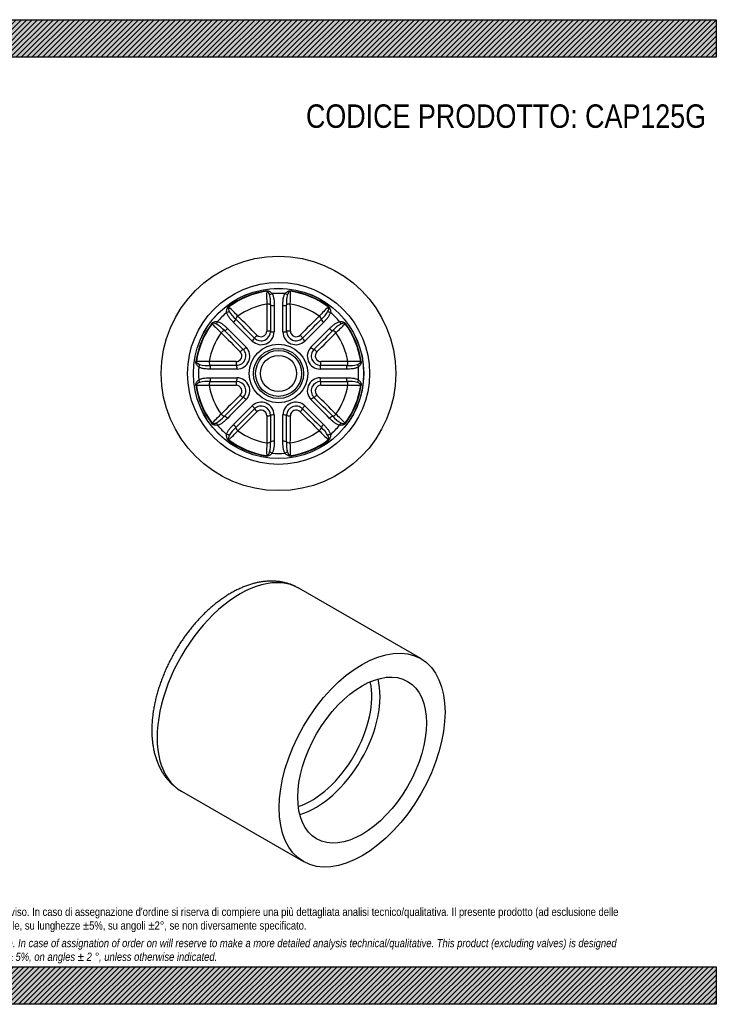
# Model space of a CAD drawing. Header units: millimetres. Extents: x 0 to 742, y 0 to 525.
# Tile 2 of 2: x 371 to 742, y 0 to 525. Entities that reach past the tile are written whole.
import ezdxf

# ---------------------------------------------------------------- set-up
doc = ezdxf.new("R2010")
doc.units = ezdxf.units.MM
doc.header["$LTSCALE"] = 2.5
doc.layers.add('CAP125G', color=7, linetype='Continuous')
doc.layers.add('Default', color=7, linetype='Continuous')

# ---------------------------------------------------------------- blocks, each defined once
blk = doc.blocks.new('SE')
at = {"layer": 'CAP125G', "color": 7, "linetype": 'Continuous'}
for p, q in [((584.99, 184.32), (519.93, 221.88)), ((457.43, 113.63), (522.49, 76.07))]:
    blk.add_line(p, q, dxfattribs=at)
for centre, major_axis, start_param, end_param in [((488.68, 167.76), (31.25, 54.13), 0, 3.141593), ((528.99, 144.49), (24.25, 42), 3.677107, 5.747671), ((526.8, 145.75), (22.7, 39.32), 3.704812, 5.719966)]:
    blk.add_ellipse(centre, major_axis=major_axis, ratio=0.57735, start_param=start_param, end_param=end_param, dxfattribs=at)
for major_axis in [(31.25, 54.13), (24.25, 42)]:
    blk.add_ellipse((553.74, 130.2), major_axis=major_axis, ratio=0.57735, dxfattribs=at)
blk.add_open_spline([(519.92, 221.88), (519.39, 222.19), (518.44, 222.71), (516.79, 223.46), (515.09, 224.1), (513.33, 224.64), (511.53, 225.07), (509.69, 225.38), (507.81, 225.58), (505.89, 225.67), (503.93, 225.64), (501.94, 225.5), (499.92, 225.23), (497.88, 224.85), (495.82, 224.36), (493.74, 223.74), (491.64, 223.01), (489.55, 222.16), (487.45, 221.2), (485.36, 220.13), (483.27, 218.95), (481.21, 217.67), (479.16, 216.29), (477.14, 214.82), (475.14, 213.25), (473.18, 211.6), (471.24, 209.87), (469.35, 208.05), (467.5, 206.17), (465.69, 204.21), (463.92, 202.18), (462.21, 200.09), (460.54, 197.94), (458.93, 195.73), (457.38, 193.47), (455.88, 191.17), (454.45, 188.82), (453.08, 186.43), (451.77, 184.01), (450.54, 181.56), (449.37, 179.08), (448.28, 176.57), (447.27, 174.06), (446.33, 171.52), (445.47, 168.98), (444.69, 166.43), (444, 163.88), (443.39, 161.34), (442.87, 158.8), (442.44, 156.27), (442.1, 153.76), (441.85, 151.27), (441.7, 148.8), (441.64, 146.37), (441.68, 143.96), (441.82, 141.6), (442.06, 139.28), (442.41, 137.02), (442.85, 134.81), (443.4, 132.67), (444.05, 130.61), (444.79, 128.61), (445.63, 126.71), (446.56, 124.89), (447.58, 123.16), (448.69, 121.54), (449.88, 120.01), (451.14, 118.58), (452.48, 117.26), (453.89, 116.04), (455.35, 114.94), (456.57, 114.13), (457.24, 113.75), (457.43, 113.65)], degree=3, knots=[0, 0, 0, 0, 0.011965, 0.024936, 0.037918, 0.05094, 0.06403, 0.077212, 0.090508, 0.103938, 0.117516, 0.13125, 0.145142, 0.159191, 0.173386, 0.187713, 0.202153, 0.216685, 0.231288, 0.245941, 0.260627, 0.275329, 0.290033, 0.304727, 0.319407, 0.334068, 0.348707, 0.363324, 0.37792, 0.392494, 0.407049, 0.421586, 0.436108, 0.450618, 0.465117, 0.47961, 0.494098, 0.508584, 0.523073, 0.537564, 0.552062, 0.56657, 0.58109, 0.595625, 0.610178, 0.624752, 0.63935, 0.653972, 0.668622, 0.6833, 0.698007, 0.712742, 0.727502, 0.742284, 0.75708, 0.77188, 0.786668, 0.801427, 0.816136, 0.830774, 0.845316, 0.859738, 0.87402, 0.888146, 0.902104, 0.915892, 0.929513, 0.942977, 0.9563, 0.969501, 0.982604, 0.995636, 1, 1, 1, 1], dxfattribs=at)
blk = doc.blocks.new('SE1')
at = {"layer": 'CAP125G', "color": 7, "linetype": 'Continuous'}
for p, q in [((502.86, 380.43), (502.9, 380.19)), ((515.51, 380.19), (515.54, 380.43)), ((502.92, 373.36), (502.92, 373.35)), ((504.93, 372.95), (504.93, 372.95)), ((513.47, 372.95), (513.47, 372.95)), ((515.48, 373.35), (515.49, 373.36)), ((482.69, 371.82), (482.54, 372.01)), ((506.89, 372.56), (506.89, 372.55)), ((511.52, 372.55), (511.52, 372.56)), ((535.72, 371.82), (535.86, 372.01)), ((473.58, 363.04), (473.77, 362.9)), ((485.26, 363.6), (485.26, 363.6)), ((486.36, 365.26), (486.36, 365.26)), ((487.5, 366.97), (487.51, 366.97)), ((530.9, 366.97), (530.9, 366.97)), ((532.04, 365.26), (532.04, 365.26)), ((533.14, 363.6), (533.14, 363.6)), ((544.63, 362.9), (544.83, 363.04)), ((478.62, 358.08), (478.61, 358.09)), ((480.33, 359.22), (480.32, 359.22)), ((481.99, 360.33), (481.99, 360.32)), ((536.41, 360.32), (536.42, 360.33)), ((538.08, 359.22), (538.08, 359.22)), ((539.79, 358.09), (539.78, 358.08)), ((465.4, 342.69), (465.16, 342.72)), ((472.24, 342.67), (472.23, 342.67)), ((546.18, 342.67), (546.17, 342.67)), ((553.24, 342.72), (553, 342.69)), ((472.63, 340.65), (472.63, 340.65)), ((473.03, 338.7), (473.03, 338.7)), ((545.37, 338.7), (545.37, 338.7)), ((545.77, 340.65), (545.77, 340.65)), ((472.63, 332.12), (472.63, 332.12)), ((473.03, 334.07), (473.03, 334.07)), ((545.37, 334.07), (545.37, 334.07)), ((545.77, 332.12), (545.77, 332.12)), ((465.16, 330.05), (465.4, 330.08)), ((472.24, 330.1), (472.23, 330.1)), ((546.17, 330.1), (546.18, 330.1)), ((553, 330.08), (553.24, 330.05)), ((473.77, 309.87), (473.58, 309.73)), ((478.62, 314.69), (478.61, 314.68)), ((480.32, 313.55), (480.33, 313.55)), ((481.99, 312.45), (481.99, 312.44)), ((536.42, 312.44), (536.41, 312.45)), ((538.08, 313.55), (538.08, 313.55)), ((539.78, 314.69), (539.79, 314.68)), ((544.83, 309.73), (544.63, 309.87)), ((485.26, 309.17), (485.26, 309.17)), ((486.36, 307.51), (486.36, 307.51)), ((487.51, 305.8), (487.5, 305.8)), ((530.9, 305.8), (530.9, 305.8)), ((532.04, 307.51), (532.04, 307.51)), ((533.14, 309.17), (533.14, 309.17)), ((482.54, 300.76), (482.69, 300.95)), ((502.92, 299.42), (502.92, 299.41)), ((504.93, 299.82), (504.93, 299.82)), ((506.89, 300.22), (506.89, 300.21)), ((511.52, 300.21), (511.52, 300.22)), ((513.47, 299.82), (513.47, 299.82)), ((515.48, 299.42), (515.49, 299.41)), ((535.72, 300.95), (535.86, 300.76)), ((502.9, 292.58), (502.86, 292.34)), ((515.54, 292.34), (515.51, 292.58))]:
    blk.add_line(p, q, dxfattribs=at)
for radius in [62.5, 48.5, 45.4, 45.36, 15.62, 13.37, 12.25, 9.65]:
    blk.add_circle((509.2, 336.38), radius, dxfattribs=at)
for centre, radius, start, end in [((509.2, 336.38), 44.49, 98.191, 126.809), ((509.2, 336.38), 44.25, 98.191, 126.809), ((618.75, 377.14), 115.89, 178.4926, 181.8688), ((488.71, 374.17), 16.27, 355.7081, 15.2098), ((509.2, 336.38), 42.69, 85.3961, 94.6039), ((529.7, 374.17), 16.27, 164.7902, 184.2919), ((394.75, 377.15), 120.79, 358.1996, 1.4389), ((509.2, 336.38), 44.25, 53.191, 81.809), ((509.2, 336.38), 44.49, 53.191, 81.809), ((509.2, 336.38), 37.5, 99.6448, 125.3552), ((509.2, 336.38), 37.5, 99.6448, 125.3552), ((9893.63, 348.9), 9390.74, 179.850849, 179.938539), ((9800.03, 348.76), 9295.13, 179.850878, 179.93851), ((-8781.62, 348.76), 9295.13, 0.06149, 0.149122), ((509.2, 336.38), 37.5, 54.6448, 80.3552), ((-8875.23, 348.9), 9390.74, 0.061461, 0.149151), ((509.2, 336.38), 37.5, 54.6448, 80.3552), ((509.2, 336.38), 42.69, 130.3961, 139.6039), ((399.45, 284.29), 120.79, 43.1996, 46.4389), ((496.97, 377.6), 16.27, 209.7902, 229.2919), ((9700.06, 348.63), 9193.2, 179.850878, 179.93851), ((-8681.65, 348.63), 9193.2, 0.06149, 0.149122), ((615.48, 287.74), 115.89, 133.4926, 136.8688), ((521.43, 377.6), 16.27, 310.7081, 330.2098), ((509.2, 336.38), 42.69, 40.3961, 49.6039), ((509.2, 336.38), 44.49, 143.191, 171.809), ((509.2, 336.38), 44.25, 143.191, 171.809), ((557.85, 442.66), 115.89, 223.4926, 226.8688), ((467.99, 348.61), 16.27, 40.7081, 60.2098), ((-5998.37, -6153.87), 9193.2, 45.06149, 45.149122), ((-6069.15, -6224.47), 9295.13, 45.06149, 45.149122), ((-6135.44, -6290.56), 9390.74, 45.061461, 45.149151), ((7153.85, -6290.56), 9390.74, 134.850849, 134.938539), ((7087.56, -6224.47), 9295.13, 134.850878, 134.93851), ((7016.77, -6153.87), 9193.2, 134.850878, 134.93851), ((550.41, 348.61), 16.27, 119.7902, 139.2919), ((457.1, 446.14), 120.79, 313.1996, 316.4389), ((509.2, 336.38), 44.25, 8.191, 36.809), ((509.2, 336.38), 44.49, 8.191, 36.809), ((509.2, 336.38), 37.5, 144.6448, 170.3552), ((509.2, 336.38), 37.5, 144.6448, 170.3552), ((7136.14, 6981.03), 9390.74, 224.850849, 224.938539), ((7070.06, 6914.74), 9295.13, 224.850878, 224.93851), ((6999.46, 6843.96), 9193.2, 224.850878, 224.93851), ((500.02, 358.55), 6.84, 225.5169, 359.4831), ((499.93, 358.78), 4.98, 225.5055, 359.4945), ((499.83, 359.01), 3.06, 225.5198, 359.4802), ((518.38, 358.55), 6.84, 180.5169, 314.4831), ((518.48, 358.78), 4.98, 180.5055, 314.4945), ((518.57, 359.01), 3.06, 180.5198, 314.4802), ((-5981.06, 6843.96), 9193.2, 315.06149, 315.149122), ((-6051.65, 6914.74), 9295.13, 315.06149, 315.149122), ((-6117.74, 6981.03), 9390.74, 315.061461, 315.149151), ((509.2, 336.38), 37.5, 9.6448, 35.3552), ((509.2, 336.38), 37.5, 9.6448, 35.3552), ((486.58, 345.75), 3.06, 270.5198, 44.4802), ((486.81, 345.66), 4.98, 270.5055, 44.4945), ((487.03, 345.57), 6.84, 270.5169, 44.4831), ((531.37, 345.57), 6.84, 135.5169, 269.4831), ((531.6, 345.66), 4.98, 135.5055, 269.4945), ((531.82, 345.75), 3.06, 135.5198, 269.4802), ((468.43, 221.94), 120.79, 88.1996, 91.4389), ((496.68, -9048.04), 9390.74, 90.061461, 90.149151), ((521.72, -9048.04), 9390.74, 89.850849, 89.938539), ((549.96, 226.84), 115.89, 88.4926, 91.8688), ((509.2, 336.38), 42.69, 175.3961, 184.6039), ((471.41, 356.88), 16.27, 254.7902, 274.2919), ((496.83, -8954.44), 9295.13, 90.06149, 90.149122), ((496.96, -8854.47), 9193.2, 90.06149, 90.149122), ((521.44, -8854.47), 9193.2, 89.850878, 89.93851), ((521.58, -8954.44), 9295.13, 89.850878, 89.93851), ((546.99, 356.88), 16.27, 265.7081, 285.2098), ((509.2, 336.38), 42.69, 355.3961, 4.6039), ((471.41, 315.89), 16.27, 85.7081, 105.2098), ((496.83, 9627.21), 9295.13, 269.850878, 269.93851), ((496.96, 9527.24), 9193.2, 269.850878, 269.93851), ((486.81, 327.11), 4.98, 315.5055, 89.4945), ((487.03, 327.2), 6.84, 315.5169, 89.4831), ((531.37, 327.2), 6.84, 90.5169, 224.4831), ((531.6, 327.11), 4.98, 90.5055, 224.4945), ((521.44, 9527.24), 9193.2, 270.06149, 270.149122), ((521.58, 9627.21), 9295.13, 270.06149, 270.149122), ((546.99, 315.89), 16.27, 74.7902, 94.2919), ((509.2, 336.38), 44.49, 188.191, 216.809), ((468.45, 445.93), 115.89, 268.4926, 271.8688), ((509.2, 336.38), 44.25, 188.191, 216.809), ((509.2, 336.38), 37.5, 189.6448, 215.3552), ((496.68, 9720.81), 9390.74, 269.850849, 269.938539), ((509.2, 336.38), 37.5, 189.6448, 215.3552), ((486.58, 327.01), 3.06, 315.5198, 89.4802), ((531.82, 327.01), 3.06, 90.5198, 224.4802), ((521.72, 9720.81), 9390.74, 270.061461, 270.149151), ((509.2, 336.38), 37.5, 324.6448, 350.3552), ((509.2, 336.38), 37.5, 324.6448, 350.3552), ((509.2, 336.38), 44.25, 323.191, 351.809), ((509.2, 336.38), 44.49, 323.191, 351.809), ((549.97, 450.83), 120.79, 268.1996, 271.4389), ((7136.14, -6308.26), 9390.74, 135.061461, 135.149151), ((7070.06, -6241.97), 9295.13, 135.06149, 135.149122), ((6999.46, -6171.19), 9193.2, 135.06149, 135.149122), ((500.02, 314.21), 6.84, 0.5169, 134.4831), ((518.38, 314.21), 6.84, 45.5169, 179.4831), ((-5981.06, -6171.19), 9193.2, 44.850878, 44.93851), ((-6051.65, -6241.97), 9295.13, 44.850878, 44.93851), ((-6117.74, -6308.26), 9390.74, 44.850849, 44.938539), ((-5998.37, 6826.64), 9193.2, 314.850878, 314.93851), ((-6069.15, 6897.24), 9295.13, 314.850878, 314.93851), ((-6135.44, 6963.33), 9390.74, 314.850849, 314.938539), ((499.93, 313.99), 4.98, 0.5055, 134.4945), ((499.83, 313.76), 3.06, 0.5198, 134.4802), ((518.48, 313.99), 4.98, 45.5055, 179.4945), ((518.57, 313.76), 3.06, 45.5198, 179.4802), ((7153.85, 6963.33), 9390.74, 225.061461, 225.149151), ((7087.56, 6897.24), 9295.13, 225.06149, 225.149122), ((7016.77, 6826.64), 9193.2, 225.06149, 225.149122), ((561.3, 226.63), 120.79, 133.1996, 136.4389), ((467.99, 324.16), 16.27, 299.7902, 319.2919), ((9893.63, 323.86), 9390.74, 180.061461, 180.149151), ((9800.03, 324.01), 9295.13, 180.06149, 180.149122), ((9700.06, 324.14), 9193.2, 180.06149, 180.149122), ((-8681.65, 324.14), 9193.2, 359.850878, 359.93851), ((-8781.62, 324.01), 9295.13, 359.850878, 359.93851), ((-8875.23, 323.86), 9390.74, 359.850849, 359.938539), ((550.41, 324.16), 16.27, 220.7081, 240.2098), ((460.56, 230.11), 115.89, 43.4926, 46.8688), ((509.2, 336.38), 42.69, 220.3961, 229.6039), ((402.92, 385.03), 115.89, 313.4926, 316.8688), ((496.97, 295.17), 16.27, 130.7081, 150.2098), ((509.2, 336.38), 37.5, 234.6448, 260.3552), ((509.2, 336.38), 37.5, 234.6448, 260.3552), ((509.2, 336.38), 37.5, 279.6448, 305.3552), ((509.2, 336.38), 37.5, 279.6448, 305.3552), ((618.96, 388.48), 120.79, 223.1996, 226.4389), ((521.43, 295.17), 16.27, 29.7902, 49.2919), ((509.2, 336.38), 42.69, 310.3961, 319.6039), ((509.2, 336.38), 44.49, 233.191, 261.809), ((509.2, 336.38), 44.25, 233.191, 261.809), ((623.65, 295.62), 120.79, 178.1996, 181.4389), ((488.71, 298.6), 16.27, 344.7902, 4.2919), ((529.7, 298.6), 16.27, 175.7081, 195.2098), ((399.65, 295.63), 115.89, 358.4926, 1.8688), ((509.2, 336.38), 44.25, 278.191, 306.809), ((509.2, 336.38), 44.49, 278.191, 306.809), ((509.2, 336.38), 42.69, 265.3961, 274.6039)]:
    blk.add_arc(centre, radius, start, end, dxfattribs=at)
for centre, major_axis, ratio, start_param, end_param in [((505.72, 379.58), (-1.72, -1.02), 0.29316, 0.543073, 1.42754), ((512.68, 379.58), (1.72, -1.02), 0.29316, 4.855645, 5.740113), ((503.01, 372.8), (-2, 0.01), 0.278444, 3.427068, 4.760481), ((503.01, 372.8), (-2, 0.01), 0.274004, 3.427006, 4.759656), ((506.85, 373.11), (2, 0), 0.274055, 3.426683, 4.73032), ((506.85, 373.1), (2, -0.01), 0.274004, 3.427006, 4.730643), ((511.55, 373.1), (-2, -0.01), 0.274004, 1.552542, 2.856179), ((511.55, 373.11), (2, 0), 0.274055, 4.694458, 5.998095), ((515.39, 372.8), (-2, -0.01), 0.278444, 4.664297, 5.99771), ((515.39, 372.8), (-2, -0.01), 0.274004, 4.665122, 5.997772), ((481.12, 369.39), (1.94, 0.49), 0.29316, 4.855645, 5.740113), ((537.28, 369.39), (-1.94, 0.49), 0.29316, 0.543073, 1.42754), ((476.2, 364.47), (-0.49, -1.94), 0.29316, 0.543073, 1.42754), ((484.9, 364.01), (1.41, 1.42), 0.274055, 4.694458, 5.998095), ((484.9, 364.01), (1.41, 1.42), 0.274004, 4.694135, 5.997772), ((487.83, 366.51), (1.41, 1.42), 0.278444, 1.522704, 2.856118), ((487.83, 366.51), (-1.41, -1.42), 0.274004, 4.665122, 5.997772), ((530.58, 366.51), (-1.41, 1.42), 0.274004, 3.427006, 4.759656), ((530.58, 366.51), (1.41, -1.42), 0.278444, 0.285475, 1.618889), ((533.51, 364.01), (1.41, -1.42), 0.274055, 3.426683, 4.73032), ((533.5, 364.01), (1.41, -1.42), 0.274004, 3.427006, 4.730643), ((542.2, 364.47), (0.49, -1.94), 0.29316, 4.855645, 5.740113), ((479.07, 357.76), (1.42, 1.41), 0.278444, 0.285475, 1.618889), ((479.07, 357.76), (-1.42, -1.41), 0.274004, 3.427006, 4.759656), ((481.57, 360.69), (1.42, 1.41), 0.274055, 3.426683, 4.73032), ((481.58, 360.69), (1.42, 1.41), 0.274004, 3.427006, 4.730643), ((502.99, 358.64), (-2, 0), 0.167493, 3.426667, 4.759316), ((506.83, 358.83), (2, 0), 0.167493, 3.426667, 4.730304), ((511.58, 358.83), (-2, 0), 0.167493, 1.552881, 2.856518), ((515.42, 358.64), (-2, 0), 0.167493, 4.665461, 5.998111), ((536.83, 360.69), (1.42, -1.41), 0.274004, 4.694135, 5.997772), ((536.83, 360.69), (1.42, -1.41), 0.274055, 4.694458, 5.998095), ((539.33, 357.76), (1.42, -1.41), 0.278444, 1.522704, 2.856118), ((539.33, 357.76), (-1.42, 1.41), 0.274004, 4.665122, 5.997772), ((495.01, 353.93), (1.41, 1.42), 0.167493, 4.694474, 5.998111), ((497.86, 356.52), (1.41, 1.42), 0.167493, 1.523869, 2.856518), ((520.55, 356.52), (1.41, -1.42), 0.167493, 0.285074, 1.617724), ((523.39, 353.93), (1.41, -1.42), 0.167493, 3.426667, 4.730304), ((489.07, 347.73), (1.42, 1.41), 0.167493, 0.285074, 1.617724), ((491.65, 350.57), (1.42, 1.41), 0.167493, 3.426667, 4.730304), ((526.75, 350.57), (1.42, -1.41), 0.167493, 4.694474, 5.998111), ((529.34, 347.73), (1.42, -1.41), 0.167493, 1.523869, 2.856518), ((472.78, 342.57), (0.01, -2), 0.278444, 4.664297, 5.99771), ((472.78, 342.57), (0.01, -2), 0.274004, 4.665122, 5.997772), ((486.94, 342.6), (0, -2), 0.167493, 4.665461, 5.998111), ((531.46, 342.6), (0, 2), 0.167493, 3.426667, 4.759316), ((545.62, 342.57), (0.01, 2), 0.274004, 3.427006, 4.759656), ((545.62, 342.57), (0.01, 2), 0.278444, 3.427068, 4.760481), ((466.01, 339.86), (1.02, 1.72), 0.29316, 4.855645, 5.740113), ((472.48, 338.73), (0, 2), 0.274055, 4.694458, 5.998095), ((472.49, 338.73), (-0.01, 2), 0.274004, 4.694135, 5.997772), ((486.76, 338.76), (0, 2), 0.167493, 4.694474, 5.998111), ((531.64, 338.76), (0, -2), 0.167493, 3.426667, 4.730304), ((545.92, 338.73), (0, -2), 0.274055, 3.426683, 4.73032), ((545.92, 338.73), (-0.01, -2), 0.274004, 3.427006, 4.730643), ((552.39, 339.86), (-1.02, 1.72), 0.29316, 0.543073, 1.42754), ((466.01, 332.91), (1.02, -1.72), 0.29316, 0.543073, 1.42754), ((472.78, 330.2), (0.01, 2), 0.278444, 0.285475, 1.618889), ((472.78, 330.2), (-0.01, -2), 0.274004, 3.427006, 4.759656), ((472.48, 334.03), (0, 2), 0.274055, 3.426683, 4.73032), ((472.49, 334.03), (0.01, 2), 0.274004, 3.427006, 4.730643), ((486.94, 330.17), (0, 2), 0.167493, 0.285074, 1.617724), ((486.76, 334.01), (0, 2), 0.167493, 3.426667, 4.730304), ((531.64, 334.01), (0, -2), 0.167493, 4.694474, 5.998111), ((531.46, 330.17), (0, 2), 0.167493, 4.665461, 5.998111), ((545.92, 334.03), (0, -2), 0.274055, 4.694458, 5.998095), ((545.92, 334.03), (0.01, -2), 0.274004, 4.694135, 5.997772), ((545.62, 330.2), (-0.01, 2), 0.274004, 4.665122, 5.997772), ((545.62, 330.2), (-0.01, 2), 0.278444, 4.664297, 5.99771), ((552.39, 332.91), (-1.02, -1.72), 0.29316, 4.855645, 5.740113), ((489.07, 325.04), (1.42, -1.41), 0.167493, 4.665461, 5.998111), ((491.65, 322.2), (-1.42, 1.41), 0.167493, 4.694474, 5.998111), ((526.75, 322.2), (-1.42, -1.41), 0.167493, 3.426667, 4.730304), ((529.34, 325.04), (-1.42, -1.41), 0.167493, 0.285074, 1.617724), ((495.01, 318.83), (-1.41, 1.42), 0.167493, 3.426667, 4.730304), ((497.86, 316.25), (-1.41, 1.42), 0.167493, 0.285074, 1.617724), ((520.55, 316.25), (1.41, 1.42), 0.167493, 4.665461, 5.998111), ((523.39, 318.83), (-1.41, -1.42), 0.167493, 4.694474, 5.998111), ((476.2, 308.3), (-0.49, 1.94), 0.29316, 4.855645, 5.740113), ((479.07, 315.01), (1.42, -1.41), 0.278444, 4.664297, 5.99771), ((479.07, 315.01), (1.42, -1.41), 0.274004, 4.665122, 5.997772), ((481.57, 312.08), (-1.42, 1.41), 0.274055, 4.694458, 5.998095), ((481.58, 312.08), (-1.42, 1.41), 0.274004, 4.694135, 5.997772), ((502.99, 314.13), (2, 0), 0.167493, 4.665461, 5.998111), ((506.83, 313.94), (-2, 0), 0.167493, 4.694474, 5.998111), ((511.58, 313.94), (-2, 0), 0.167493, 3.426667, 4.730304), ((515.42, 314.13), (-2, 0), 0.167493, 0.285074, 1.617724), ((536.83, 312.08), (-1.42, -1.41), 0.274004, 3.427006, 4.730643), ((536.83, 312.08), (-1.42, -1.41), 0.274055, 3.426683, 4.73032), ((539.33, 315.01), (1.42, 1.41), 0.274004, 3.427006, 4.759656), ((539.33, 315.01), (-1.42, -1.41), 0.278444, 0.285475, 1.618889), ((542.2, 308.3), (0.49, 1.94), 0.29316, 0.543073, 1.42754), ((484.9, 308.76), (-1.41, 1.42), 0.274055, 3.426683, 4.73032), ((484.9, 308.76), (-1.41, 1.42), 0.274004, 3.427006, 4.730643), ((487.83, 306.26), (1.41, -1.42), 0.274004, 3.427006, 4.759656), ((487.83, 306.26), (-1.41, 1.42), 0.278444, 0.285475, 1.618889), ((530.58, 306.26), (1.41, 1.42), 0.274004, 4.665122, 5.997772), ((530.58, 306.26), (1.41, 1.42), 0.278444, 4.664297, 5.99771), ((533.51, 308.76), (-1.41, -1.42), 0.274055, 4.694458, 5.998095), ((533.5, 308.76), (-1.41, -1.42), 0.274004, 4.694135, 5.997772), ((481.12, 303.38), (1.94, -0.49), 0.29316, 0.543073, 1.42754), ((503.01, 299.97), (2, 0.01), 0.274004, 4.665122, 5.997772), ((503.01, 299.97), (2, 0.01), 0.278444, 4.664297, 5.99771), ((506.85, 299.66), (-2, 0), 0.274055, 4.694458, 5.998095), ((506.85, 299.67), (-2, -0.01), 0.274004, 4.694135, 5.997772), ((511.55, 299.66), (-2, 0), 0.274055, 3.426683, 4.73032), ((511.55, 299.67), (-2, 0.01), 0.274004, 3.427006, 4.730643), ((515.39, 299.97), (2, -0.01), 0.274004, 3.427006, 4.759656), ((515.39, 299.97), (-2, 0.01), 0.278444, 0.285475, 1.618889), ((537.28, 303.38), (-1.94, -0.49), 0.29316, 4.855645, 5.740113), ((505.72, 293.19), (-1.72, 1.02), 0.29316, 4.855645, 5.740113), ((512.68, 293.19), (1.72, 1.02), 0.29316, 0.543073, 1.42754)]:
    blk.add_ellipse(centre, major_axis=major_axis, ratio=ratio, start_param=start_param, end_param=end_param, dxfattribs=at)
for points, knots in [([(502.86, 380.43), (503.01, 380.45), (503.17, 380.45), (503.46, 380.43), (503.61, 380.4), (504.01, 380.29), (504.26, 380.17), (504.73, 379.89), (504.96, 379.73), (505.38, 379.36), (505.58, 379.16), (505.78, 378.93)], [0, 0, 0, 0, 0.125, 0.125, 0.25, 0.25, 0.5, 0.5, 0.75, 0.75, 1, 1, 1, 1]), ([(504.41, 378.44), (504.24, 378.85), (504.06, 379.22), (503.73, 379.7), (503.61, 379.84), (503.4, 380.03), (503.33, 380.09), (503.19, 380.15), (503.14, 380.17), (503.03, 380.2), (502.96, 380.2), (502.9, 380.19)], [0, 0, 0, 0, 0.5, 0.5, 0.75, 0.75, 0.875, 0.875, 0.9375, 0.9375, 1, 1, 1, 1]), ([(505.78, 378.93), (506.06, 378.46), (506.26, 377.95), (506.48, 377.16), (506.54, 376.9), (506.64, 376.36), (506.69, 376.09), (506.79, 375.29), (506.83, 374.74), (506.88, 373.65), (506.89, 373.11), (506.89, 372.56)], [0, 0, 0, 0, 0.25, 0.25, 0.375, 0.375, 0.5, 0.5, 0.75, 0.75, 1, 1, 1, 1]), ([(511.52, 372.56), (511.52, 373.11), (511.53, 373.65), (511.57, 374.74), (511.61, 375.29), (511.72, 376.09), (511.76, 376.36), (511.86, 376.9), (511.92, 377.16), (512.15, 377.95), (512.35, 378.46), (512.63, 378.93)], [0, 0, 0, 0, 0.25, 0.25, 0.5, 0.5, 0.625, 0.625, 0.75, 0.75, 1, 1, 1, 1]), ([(512.63, 378.93), (512.82, 379.16), (513.02, 379.36), (513.45, 379.73), (513.67, 379.89), (514.14, 380.17), (514.39, 380.29), (514.8, 380.4), (514.94, 380.43), (515.24, 380.45), (515.39, 380.45), (515.54, 380.43)], [0, 0, 0, 0, 0.25, 0.25, 0.5, 0.5, 0.75, 0.75, 0.875, 0.875, 1, 1, 1, 1]), ([(515.51, 380.19), (515.44, 380.2), (515.38, 380.2), (515.26, 380.17), (515.21, 380.15), (515.07, 380.09), (515, 380.03), (514.79, 379.84), (514.67, 379.7), (514.46, 379.38), (514.36, 379.21), (514.17, 378.84), (514.08, 378.65), (514, 378.44)], [0, 0, 0, 0, 0.0625, 0.0625, 0.125, 0.125, 0.25, 0.25, 0.5, 0.5, 0.75, 0.75, 1, 1, 1, 1]), ([(481.54, 368.89), (481.52, 369.19), (481.52, 369.48), (481.56, 370.04), (481.6, 370.31), (481.73, 370.84), (481.83, 371.1), (482.04, 371.46), (482.12, 371.59), (482.31, 371.81), (482.42, 371.92), (482.54, 372.01)], [0, 0, 0, 0, 0.25, 0.25, 0.5, 0.5, 0.75, 0.75, 0.875, 0.875, 1, 1, 1, 1]), ([(485.26, 363.6), (484.87, 363.99), (484.49, 364.38), (483.76, 365.19), (483.4, 365.6), (482.9, 366.24), (482.74, 366.46), (482.44, 366.91), (482.29, 367.15), (481.89, 367.86), (481.67, 368.36), (481.54, 368.89)], [0, 0, 0, 0, 0.25, 0.25, 0.5, 0.5, 0.625, 0.625, 0.75, 0.75, 1, 1, 1, 1]), ([(482.69, 371.82), (482.63, 371.78), (482.59, 371.73), (482.52, 371.63), (482.5, 371.59), (482.45, 371.44), (482.44, 371.35), (482.42, 371.07), (482.45, 370.88), (482.52, 370.5), (482.57, 370.31), (482.69, 369.92), (482.77, 369.72), (482.85, 369.51)], [0, 0, 0, 0, 0.0625, 0.0625, 0.125, 0.125, 0.25, 0.25, 0.5, 0.5, 0.75, 0.75, 1, 1, 1, 1]), ([(536.87, 368.89), (536.73, 368.36), (536.51, 367.86), (536.11, 367.15), (535.97, 366.91), (535.66, 366.46), (535.5, 366.24), (535, 365.6), (534.65, 365.19), (533.91, 364.38), (533.53, 363.99), (533.14, 363.6)], [0, 0, 0, 0, 0.25, 0.25, 0.375, 0.375, 0.5, 0.5, 0.75, 0.75, 1, 1, 1, 1]), ([(535.55, 369.51), (535.72, 369.92), (535.85, 370.31), (535.96, 370.88), (535.98, 371.07), (535.96, 371.35), (535.95, 371.44), (535.9, 371.58), (535.88, 371.63), (535.81, 371.73), (535.77, 371.78), (535.72, 371.82)], [0, 0, 0, 0, 0.5, 0.5, 0.75, 0.75, 0.875, 0.875, 0.9375, 0.9375, 1, 1, 1, 1]), ([(535.86, 372.01), (535.98, 371.92), (536.1, 371.81), (536.29, 371.59), (536.37, 371.46), (536.58, 371.1), (536.67, 370.84), (536.81, 370.31), (536.85, 370.03), (536.89, 369.47), (536.89, 369.19), (536.87, 368.89)], [0, 0, 0, 0, 0.125, 0.125, 0.25, 0.25, 0.5, 0.5, 0.75, 0.75, 1, 1, 1, 1]), ([(473.58, 363.04), (473.67, 363.17), (473.78, 363.28), (474, 363.47), (474.12, 363.55), (474.49, 363.76), (474.75, 363.85), (475.28, 363.99), (475.55, 364.03), (476.11, 364.07), (476.4, 364.07), (476.69, 364.05)], [0, 0, 0, 0, 0.125, 0.125, 0.25, 0.25, 0.5, 0.5, 0.75, 0.75, 1, 1, 1, 1]), ([(476.07, 362.73), (475.67, 362.91), (475.28, 363.04), (474.71, 363.14), (474.52, 363.16), (474.24, 363.15), (474.15, 363.13), (474, 363.08), (473.95, 363.06), (473.86, 363), (473.81, 362.95), (473.77, 362.9)], [0, 0, 0, 0, 0.5, 0.5, 0.75, 0.75, 0.875, 0.875, 0.9375, 0.9375, 1, 1, 1, 1]), ([(476.69, 364.05), (477.23, 363.91), (477.73, 363.69), (478.44, 363.3), (478.67, 363.15), (479.13, 362.85), (479.34, 362.68), (479.99, 362.19), (480.4, 361.83), (481.21, 361.09), (481.6, 360.71), (481.99, 360.33)], [0, 0, 0, 0, 0.25, 0.25, 0.375, 0.375, 0.5, 0.5, 0.75, 0.75, 1, 1, 1, 1]), ([(536.42, 360.33), (536.8, 360.71), (537.2, 361.09), (538, 361.83), (538.42, 362.19), (539.06, 362.68), (539.28, 362.85), (539.73, 363.15), (539.96, 363.3), (540.68, 363.69), (541.18, 363.91), (541.71, 364.05)], [0, 0, 0, 0, 0.25, 0.25, 0.5, 0.5, 0.625, 0.625, 0.75, 0.75, 1, 1, 1, 1]), ([(541.71, 364.05), (542, 364.07), (542.29, 364.07), (542.85, 364.03), (543.13, 363.99), (543.66, 363.85), (543.91, 363.76), (544.28, 363.55), (544.4, 363.47), (544.63, 363.28), (544.73, 363.17), (544.83, 363.04)], [0, 0, 0, 0, 0.25, 0.25, 0.5, 0.5, 0.75, 0.75, 0.875, 0.875, 1, 1, 1, 1]), ([(544.63, 362.9), (544.6, 362.95), (544.55, 363), (544.45, 363.06), (544.4, 363.08), (544.26, 363.13), (544.16, 363.15), (543.88, 363.16), (543.7, 363.14), (543.32, 363.07), (543.13, 363.02), (542.74, 362.9), (542.53, 362.82), (542.33, 362.73)], [0, 0, 0, 0, 0.0625, 0.0625, 0.125, 0.125, 0.25, 0.25, 0.5, 0.5, 0.75, 0.75, 1, 1, 1, 1]), ([(466.65, 339.81), (466.43, 340), (466.22, 340.21), (465.86, 340.63), (465.69, 340.85), (465.42, 341.32), (465.3, 341.57), (465.19, 341.98), (465.16, 342.12), (465.14, 342.42), (465.14, 342.57), (465.16, 342.72)], [0, 0, 0, 0, 0.25, 0.25, 0.5, 0.5, 0.75, 0.75, 0.875, 0.875, 1, 1, 1, 1]), ([(465.4, 342.69), (465.39, 342.63), (465.39, 342.56), (465.41, 342.45), (465.43, 342.4), (465.5, 342.26), (465.56, 342.18), (465.74, 341.97), (465.89, 341.86), (466.21, 341.64), (466.38, 341.54), (466.74, 341.35), (466.94, 341.26), (467.15, 341.18)], [0, 0, 0, 0, 0.0625, 0.0625, 0.125, 0.125, 0.25, 0.25, 0.5, 0.5, 0.75, 0.75, 1, 1, 1, 1]), ([(551.26, 341.18), (551.67, 341.34), (552.04, 341.53), (552.51, 341.86), (552.66, 341.97), (552.85, 342.18), (552.9, 342.26), (552.97, 342.4), (552.99, 342.44), (553.01, 342.56), (553.02, 342.63), (553, 342.69)], [0, 0, 0, 0, 0.5, 0.5, 0.75, 0.75, 0.875, 0.875, 0.9375, 0.9375, 1, 1, 1, 1]), ([(553.24, 342.72), (553.26, 342.57), (553.27, 342.42), (553.24, 342.12), (553.22, 341.98), (553.1, 341.57), (552.99, 341.33), (552.71, 340.85), (552.54, 340.63), (552.18, 340.2), (551.97, 340), (551.75, 339.81)], [0, 0, 0, 0, 0.125, 0.125, 0.25, 0.25, 0.5, 0.5, 0.75, 0.75, 1, 1, 1, 1]), ([(473.03, 338.7), (472.48, 338.7), (471.93, 338.71), (470.84, 338.76), (470.3, 338.8), (469.49, 338.9), (469.22, 338.94), (468.69, 339.04), (468.42, 339.11), (467.63, 339.33), (467.13, 339.53), (466.65, 339.81)], [0, 0, 0, 0, 0.25, 0.25, 0.5, 0.5, 0.625, 0.625, 0.75, 0.75, 1, 1, 1, 1]), ([(551.75, 339.81), (551.28, 339.53), (550.77, 339.33), (549.98, 339.11), (549.71, 339.04), (549.18, 338.94), (548.91, 338.9), (548.1, 338.8), (547.56, 338.76), (546.47, 338.71), (545.92, 338.7), (545.37, 338.7)], [0, 0, 0, 0, 0.25, 0.25, 0.375, 0.375, 0.5, 0.5, 0.75, 0.75, 1, 1, 1, 1]), ([(465.16, 330.05), (465.14, 330.2), (465.14, 330.35), (465.16, 330.65), (465.19, 330.79), (465.3, 331.19), (465.42, 331.44), (465.7, 331.92), (465.86, 332.14), (466.23, 332.57), (466.43, 332.77), (466.65, 332.96)], [0, 0, 0, 0, 0.125, 0.125, 0.25, 0.25, 0.5, 0.5, 0.75, 0.75, 1, 1, 1, 1]), ([(467.15, 331.59), (466.73, 331.42), (466.37, 331.24), (465.89, 330.91), (465.74, 330.8), (465.56, 330.59), (465.5, 330.51), (465.43, 330.37), (465.41, 330.32), (465.39, 330.21), (465.39, 330.14), (465.4, 330.08)], [0, 0, 0, 0, 0.5, 0.5, 0.75, 0.75, 0.875, 0.875, 0.9375, 0.9375, 1, 1, 1, 1]), ([(466.65, 332.96), (467.13, 333.24), (467.63, 333.44), (468.42, 333.66), (468.69, 333.72), (469.22, 333.83), (469.49, 333.87), (470.3, 333.97), (470.84, 334.01), (471.93, 334.06), (472.48, 334.07), (473.03, 334.07)], [0, 0, 0, 0, 0.25, 0.25, 0.375, 0.375, 0.5, 0.5, 0.75, 0.75, 1, 1, 1, 1]), ([(545.37, 334.07), (545.92, 334.07), (546.47, 334.06), (547.56, 334.01), (548.1, 333.97), (548.91, 333.87), (549.18, 333.83), (549.71, 333.72), (549.98, 333.66), (550.77, 333.44), (551.28, 333.24), (551.75, 332.96)], [0, 0, 0, 0, 0.25, 0.25, 0.5, 0.5, 0.625, 0.625, 0.75, 0.75, 1, 1, 1, 1]), ([(553, 330.08), (553.02, 330.14), (553.01, 330.21), (552.99, 330.32), (552.97, 330.37), (552.9, 330.51), (552.85, 330.59), (552.66, 330.8), (552.51, 330.91), (552.2, 331.13), (552.03, 331.23), (551.66, 331.42), (551.46, 331.51), (551.26, 331.59)], [0, 0, 0, 0, 0.0625, 0.0625, 0.125, 0.125, 0.25, 0.25, 0.5, 0.5, 0.75, 0.75, 1, 1, 1, 1]), ([(551.75, 332.96), (551.97, 332.77), (552.18, 332.56), (552.55, 332.14), (552.71, 331.92), (552.99, 331.45), (553.1, 331.2), (553.22, 330.79), (553.24, 330.65), (553.27, 330.35), (553.26, 330.2), (553.24, 330.05)], [0, 0, 0, 0, 0.25, 0.25, 0.5, 0.5, 0.75, 0.75, 0.875, 0.875, 1, 1, 1, 1]), ([(473.77, 309.87), (473.81, 309.82), (473.86, 309.77), (473.95, 309.71), (474, 309.69), (474.15, 309.64), (474.24, 309.62), (474.52, 309.61), (474.71, 309.63), (475.08, 309.7), (475.28, 309.75), (475.67, 309.87), (475.87, 309.95), (476.07, 310.04)], [0, 0, 0, 0, 0.0625, 0.0625, 0.125, 0.125, 0.25, 0.25, 0.5, 0.5, 0.75, 0.75, 1, 1, 1, 1]), ([(481.99, 312.44), (481.6, 312.05), (481.21, 311.67), (480.4, 310.94), (479.99, 310.58), (479.34, 310.08), (479.13, 309.92), (478.67, 309.62), (478.44, 309.47), (477.73, 309.08), (477.23, 308.86), (476.69, 308.72)], [0, 0, 0, 0, 0.25, 0.25, 0.5, 0.5, 0.625, 0.625, 0.75, 0.75, 1, 1, 1, 1]), ([(541.71, 308.72), (541.18, 308.86), (540.68, 309.08), (539.96, 309.47), (539.73, 309.62), (539.28, 309.92), (539.06, 310.08), (538.42, 310.58), (538, 310.94), (537.2, 311.67), (536.8, 312.05), (536.42, 312.44)], [0, 0, 0, 0, 0.25, 0.25, 0.375, 0.375, 0.5, 0.5, 0.75, 0.75, 1, 1, 1, 1]), ([(542.33, 310.04), (542.74, 309.86), (543.13, 309.73), (543.7, 309.63), (543.88, 309.61), (544.16, 309.62), (544.26, 309.64), (544.4, 309.69), (544.45, 309.71), (544.55, 309.77), (544.6, 309.82), (544.63, 309.87)], [0, 0, 0, 0, 0.5, 0.5, 0.75, 0.75, 0.875, 0.875, 0.9375, 0.9375, 1, 1, 1, 1]), ([(476.69, 308.72), (476.4, 308.7), (476.11, 308.7), (475.55, 308.74), (475.28, 308.78), (474.75, 308.92), (474.49, 309.01), (474.12, 309.22), (474, 309.3), (473.78, 309.49), (473.67, 309.6), (473.58, 309.73)], [0, 0, 0, 0, 0.25, 0.25, 0.5, 0.5, 0.75, 0.75, 0.875, 0.875, 1, 1, 1, 1]), ([(481.54, 303.88), (481.67, 304.41), (481.89, 304.91), (482.29, 305.62), (482.44, 305.86), (482.74, 306.31), (482.9, 306.53), (483.4, 307.17), (483.76, 307.58), (484.49, 308.39), (484.87, 308.78), (485.26, 309.17)], [0, 0, 0, 0, 0.25, 0.25, 0.375, 0.375, 0.5, 0.5, 0.75, 0.75, 1, 1, 1, 1]), ([(533.14, 309.17), (533.53, 308.78), (533.91, 308.39), (534.65, 307.58), (535, 307.17), (535.5, 306.53), (535.66, 306.31), (535.97, 305.86), (536.11, 305.62), (536.51, 304.91), (536.73, 304.41), (536.87, 303.88)], [0, 0, 0, 0, 0.25, 0.25, 0.5, 0.5, 0.625, 0.625, 0.75, 0.75, 1, 1, 1, 1]), ([(544.83, 309.73), (544.73, 309.6), (544.63, 309.49), (544.4, 309.3), (544.28, 309.22), (543.92, 309.01), (543.66, 308.92), (543.12, 308.78), (542.85, 308.74), (542.29, 308.7), (542, 308.7), (541.71, 308.72)], [0, 0, 0, 0, 0.125, 0.125, 0.25, 0.25, 0.5, 0.5, 0.75, 0.75, 1, 1, 1, 1]), ([(482.54, 300.76), (482.42, 300.85), (482.31, 300.96), (482.12, 301.18), (482.04, 301.3), (481.83, 301.67), (481.73, 301.93), (481.6, 302.46), (481.56, 302.74), (481.52, 303.3), (481.52, 303.58), (481.54, 303.88)], [0, 0, 0, 0, 0.125, 0.125, 0.25, 0.25, 0.5, 0.5, 0.75, 0.75, 1, 1, 1, 1]), ([(482.85, 303.26), (482.68, 302.85), (482.55, 302.46), (482.45, 301.89), (482.42, 301.7), (482.44, 301.42), (482.45, 301.33), (482.5, 301.18), (482.52, 301.14), (482.59, 301.04), (482.63, 300.99), (482.69, 300.95)], [0, 0, 0, 0, 0.5, 0.5, 0.75, 0.75, 0.875, 0.875, 0.9375, 0.9375, 1, 1, 1, 1]), ([(506.89, 300.21), (506.89, 299.66), (506.88, 299.12), (506.83, 298.03), (506.79, 297.48), (506.69, 296.68), (506.64, 296.41), (506.54, 295.87), (506.48, 295.6), (506.26, 294.82), (506.06, 294.31), (505.78, 293.84)], [0, 0, 0, 0, 0.25, 0.25, 0.5, 0.5, 0.625, 0.625, 0.75, 0.75, 1, 1, 1, 1]), ([(512.63, 293.84), (512.35, 294.31), (512.15, 294.82), (511.92, 295.6), (511.86, 295.87), (511.76, 296.41), (511.72, 296.68), (511.61, 297.48), (511.57, 298.03), (511.53, 299.12), (511.52, 299.66), (511.52, 300.21)], [0, 0, 0, 0, 0.25, 0.25, 0.375, 0.375, 0.5, 0.5, 0.75, 0.75, 1, 1, 1, 1]), ([(535.72, 300.95), (535.77, 300.99), (535.81, 301.04), (535.88, 301.14), (535.9, 301.18), (535.95, 301.33), (535.96, 301.42), (535.98, 301.7), (535.96, 301.89), (535.89, 302.27), (535.84, 302.46), (535.71, 302.85), (535.64, 303.05), (535.55, 303.26)], [0, 0, 0, 0, 0.0625, 0.0625, 0.125, 0.125, 0.25, 0.25, 0.5, 0.5, 0.75, 0.75, 1, 1, 1, 1]), ([(536.87, 303.88), (536.89, 303.58), (536.89, 303.29), (536.85, 302.73), (536.81, 302.46), (536.67, 301.93), (536.58, 301.67), (536.37, 301.3), (536.29, 301.18), (536.1, 300.96), (535.98, 300.85), (535.86, 300.76)], [0, 0, 0, 0, 0.25, 0.25, 0.5, 0.5, 0.75, 0.75, 0.875, 0.875, 1, 1, 1, 1]), ([(502.9, 292.58), (502.96, 292.57), (503.03, 292.57), (503.14, 292.6), (503.19, 292.62), (503.33, 292.68), (503.4, 292.74), (503.61, 292.93), (503.73, 293.07), (503.95, 293.39), (504.05, 293.56), (504.24, 293.93), (504.33, 294.12), (504.41, 294.33)], [0, 0, 0, 0, 0.0625, 0.0625, 0.125, 0.125, 0.25, 0.25, 0.5, 0.5, 0.75, 0.75, 1, 1, 1, 1]), ([(514, 294.33), (514.16, 293.92), (514.35, 293.55), (514.67, 293.07), (514.79, 292.93), (515, 292.74), (515.07, 292.68), (515.21, 292.62), (515.26, 292.6), (515.38, 292.57), (515.44, 292.57), (515.51, 292.58)], [0, 0, 0, 0, 0.5, 0.5, 0.75, 0.75, 0.875, 0.875, 0.9375, 0.9375, 1, 1, 1, 1]), ([(505.78, 293.84), (505.58, 293.61), (505.38, 293.41), (504.95, 293.04), (504.73, 292.88), (504.26, 292.6), (504.01, 292.48), (503.61, 292.37), (503.46, 292.34), (503.17, 292.32), (503.01, 292.32), (502.86, 292.34)], [0, 0, 0, 0, 0.25, 0.25, 0.5, 0.5, 0.75, 0.75, 0.875, 0.875, 1, 1, 1, 1]), ([(515.54, 292.34), (515.39, 292.32), (515.24, 292.32), (514.94, 292.34), (514.8, 292.37), (514.39, 292.48), (514.14, 292.6), (513.67, 292.88), (513.45, 293.04), (513.02, 293.41), (512.82, 293.61), (512.63, 293.84)], [0, 0, 0, 0, 0.125, 0.125, 0.25, 0.25, 0.5, 0.5, 0.75, 0.75, 1, 1, 1, 1])]:
    blk.add_open_spline(points, degree=3, knots=knots, dxfattribs=at)

msp = doc.modelspace()

# ---------------------------------------------------------------- hatches: boundary and pattern name
at = {"layer": 'Default', "linetype": 'Continuous'}
h = msp.add_hatch(dxfattribs=at)
h.set_pattern_fill('LINE', scale=0.62992, angle=45, style=0)
h.paths.add_polyline_path([(742.5, 505), (742.5, 525), (0, 525), (0, 505)])
for points in [[(742.5, 505), (742.5, 525), (0, 525), (0, 505)], [(742.5, 0), (742.5, 20), (0, 20), (0, 0)]]:
    msp.add_hatch(color=7, dxfattribs=at).paths.add_polyline_path(points)
h = msp.add_hatch(dxfattribs=at)
h.set_pattern_fill('LINE', scale=0.62992, angle=45, style=0)
h.paths.add_polyline_path([(742.5, 0), (742.5, 20), (0, 20), (0, 0)])

# ---------------------------------------------------------------- linework, layer by layer
at = {"layer": 'Default', "color": 7, "linetype": 'Continuous'}
for p, q in [((0, 525), (742.5, 525)), ((742.5, 525), (742.5, 505)), ((742.5, 505), (0, 505)), ((0, 20), (742.5, 20)), ((742.5, 20), (742.5, 0)), ((742.5, 0), (0, 0))]:
    msp.add_line(p, q, dxfattribs=at)

# ---------------------------------------------------------------- block references
at = {"layer": 'Default'}
for name in ['SE1', 'SE']:
    msp.add_blockref(name, (0, 0), dxfattribs=at)

# ---------------------------------------------------------------- texts
at = {"layer": 'Default', "attachment_point": 1}
for s, insert, char_height, width in [('{\\fArial Narrow|b0||i0||c0|p34;\\C7;\\H12.5;\\W1.;CODICE PRODOTTO: CAP125G}', (523.82, 479.835), 12.5, 213.76423), ("{\\fArial Narrow|b0||i0||c0|p34;\\C7;\\H4.375;\\W1.;PLASTITALIA si riserva il diritto di revisionare la presente specifica, mantenendo la conformità alle prescrizioni del prodotto, senza alcun preavviso. In caso di assegnazione d'ordine si riserva di compiere una più dettagliata analisi tecnico/qualitativa. Il presente prodotto (ad esclusione delle \\P}{\\fArial Narrow|b0||i0||c0|p34;\\C7;\\H4.375;\\W1.;valvole) è progettato per applicazioni non previste dalla direttiva 2014/68/EU. Tolleranza su diametri e spessori come da normative se applicabile, su lunghezze ±5%, su angoli ±2°, se non diversamente specificato.\\P}{\\fArial Narrow|b0||i0||c0|p34;\\C7;\\H1.25;\\W1.;   \\P}{\\fArial Narrow|b0||i1||c0|p34;\\C7;\\H4.375;\\W1.;PLASTITALIA on reserves the right to revise this specification, maintaining the conformity to the requirements of the product, without any notice. In case of assignation of order on will reserve to make a more detailed analysis technical/qualitative. This product (excluding valves) is designed \\P}{\\fArial Narrow|b0||i1||c0|p34;\\C7;\\H4.375;\\W1.;for applications not covered by Directive 2014/68 / EU. The tolerance on diameters and thicknesses as the standards if applicable, on lengths ± 5%, on angles ± 2 °, unless otherwise indicated.\\P}", (50, 51.506), 4.375, 642.5)]:
    msp.add_mtext(s, dxfattribs=dict(at, insert=insert, char_height=char_height, width=width))

doc.saveas('drawing.dxf')
